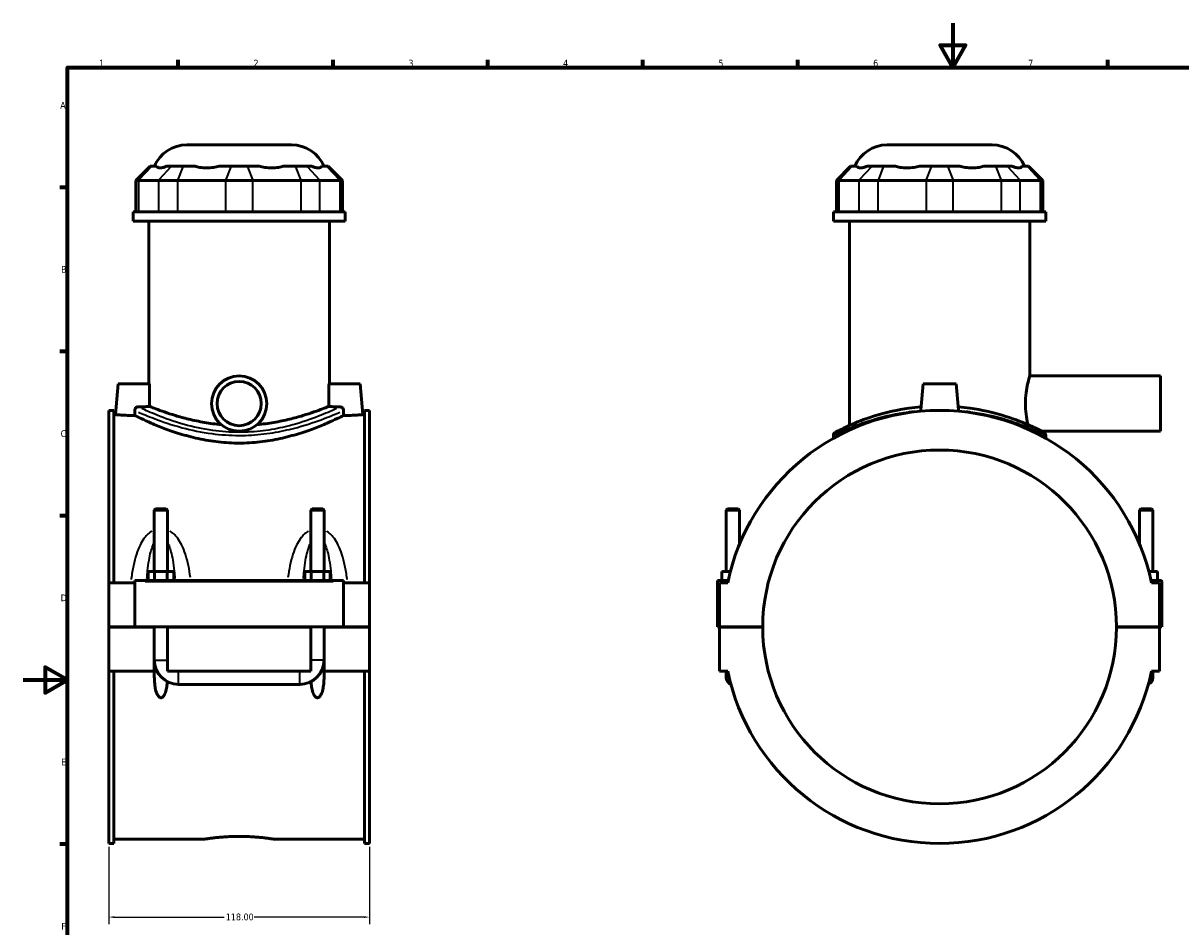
# Model space of a CAD drawing. Header units: millimetres. Extents: x 0 to 898, y -421 to 989.
# Tile 4 of 7: x 0 to 524, y 185 to 594. Entities that reach past the tile are written whole.
import ezdxf

# ---------------------------------------------------------------- set-up
doc = ezdxf.new("R2010")
doc.units = ezdxf.units.MM
for name, color, linetype, lineweight in [('Border (ANSI)', 7, 'Continuous', 70), ('Dimension (ANSI)', 7, 'Continuous', 25), ('Visible (ANSI)', 7, 'Continuous', 50), ('Visible Narrow (ANSI)', 7, 'Continuous', 35)]:
    doc.layers.add(name, color=color, linetype=linetype, lineweight=lineweight)
doc.styles.add('Note Text (ANSI)', font='tahoma.ttf')
doc.dimstyles.new('Default - mm (ANSI)', dxfattribs={"dimtxt": 3.048, "dimasz": 2.5, "dimexe": 3.175, "dimexo": 1.6002, "dimgap": 0.8, "dimtad": 0, "dimtoh": 1, "dimrnd": 1e-08, "dimzin": 4, "dimdsep": 46, "dimtxsty": 'Note Text (ANSI)', "dimcen": 0.09, "dimdle": 10, "dimclrd": 256, "dimclre": 256, "dimclrt": 230, "dimadec": 1, "dimazin": 1, "dimtfac": 1, "dimtofl": 0, "dimtmove": 0, "dimatfit": 3, "dimfxl": 1, "dimtolj": 1, "dimtzin": 4, "dimlwd": -1, "dimlwe": -1, "dimarcsym": 0})

# ---------------------------------------------------------------- blocks, each defined once
blk = doc.blocks.new('Borders Default Border')
at = {"layer": 'Border (ANSI)'}
for p, q in [((70.08, 574), (70.08, 577.45)), ((140.17, 574), (140.17, 577.45)), ((210.25, 574), (210.25, 577.45)), ((280.33, 574), (280.33, 577.45)), ((350.42, 574), (350.42, 577.45)), ((490.58, 574), (490.58, 577.45)), ((20, 519.75), (16.55, 519.75)), ((20, 445.5), (16.55, 445.5)), ((20, 371.25), (16.55, 371.25)), ((20, 222.75), (16.55, 222.75))]:
    blk.add_line(p, q, dxfattribs=at)
at = {"layer": 'Border (ANSI)', "flags": 128}
for points in [[(420.5, 594), (420.5, 574), (414.73, 584), (426.27, 584), (420.5, 574)], [(20, 20), (20, 574), (821, 574), (821, 20), (20, 20)], [(0, 297), (20, 297), (10, 302.77), (10, 291.23), (20, 297)]]:
    blk.add_lwpolyline(points, dxfattribs=at)
at = {"layer": 'Border (ANSI)', "color": 230, "true_color": 0xff0080, "char_height": 3.05, "attachment_point": 7, "style": 'Note Text (ANSI)'}
for s, insert in [('1', (34.35, 574.4)), ('2', (104.2, 574.4)), ('3', (174.26, 574.34)), ('4', (244.23, 574.4)), ('5', (314.48, 574.34)), ('6', (384.49, 574.34)), ('7', (454.6, 574.4)), ('A', (16.78, 555.35)), ('B', (17.15, 481.1)), ('C', (16.95, 406.8)), ('D', (16.96, 332.6)), ('E', (17.21, 258.35)), ('F', (17.29, 184.1))]:
    blk.add_mtext(s, dxfattribs=dict(at, insert=insert))
blk = doc.blocks.new('*D8')
at = {"layer": 'Defpoints', "color": 0, "transparency": 16777216}
for p in [(38.72, 223.05), (156.72, 223.05), (156.72, 189.75)]:
    blk.add_point(p, dxfattribs=at)
at = {"layer": 'Dimension (ANSI)', "transparency": 16777216}
for p, q in [((38.72, 221.45), (38.72, 186.58)), ((156.72, 221.45), (156.72, 186.58)), ((41.22, 189.75), (90.88, 189.75)), ((154.22, 189.75), (104.56, 189.75))]:
    blk.add_line(p, q, dxfattribs=at)
for points in [[(41.22, 190.17), (41.22, 189.34), (38.72, 189.75)], [(154.22, 190.17), (154.22, 189.34), (156.72, 189.75)]]:
    blk.add_solid(points, dxfattribs=at)
at = {"layer": 'Dimension (ANSI)', "color": 230, "true_color": 0xff0080, "transparency": 16777216, "insert": (91.68, 191.35), "char_height": 3.048, "attachment_point": 1, "style": 'Note Text (ANSI)'}
blk.add_mtext('\\A1;118.00', dxfattribs=at)

msp = doc.modelspace()

# ---------------------------------------------------------------- linework, layer by layer
at = {"layer": 'Visible (ANSI)'}
for p, q in [((74.006, 538.967), (121.425, 538.967)), ((390.822, 538.967), (438.241, 538.967)), ((57.434, 529.307), (51.034, 522.907)), ((57.434, 529.307), (58.164, 529.307)), ((60.405, 529.307), (58.164, 529.307)), ((67.151, 529.307), (64.91, 529.307)), ((67.151, 529.307), (72.346, 529.307)), ((77.756, 529.307), (72.346, 529.307)), ((94.042, 529.307), (88.632, 529.307)), ((94.042, 529.307), (101.389, 529.307)), ((106.799, 529.307), (101.389, 529.307)), ((123.084, 529.307), (117.675, 529.307)), ((123.084, 529.307), (128.28, 529.307)), ((130.521, 529.307), (128.28, 529.307)), ((137.266, 529.307), (135.025, 529.307)), ((137.266, 529.307), (137.997, 529.307)), ((137.997, 529.307), (144.397, 522.907)), ((374.249, 529.307), (367.849, 522.907)), ((374.249, 529.307), (374.98, 529.307)), ((377.221, 529.307), (374.98, 529.307)), ((383.967, 529.307), (381.726, 529.307)), ((383.967, 529.307), (389.162, 529.307)), ((394.572, 529.307), (389.162, 529.307)), ((410.857, 529.307), (405.448, 529.307)), ((410.857, 529.307), (418.205, 529.307)), ((423.615, 529.307), (418.205, 529.307)), ((439.9, 529.307), (434.491, 529.307)), ((439.9, 529.307), (445.096, 529.307)), ((447.336, 529.307), (445.096, 529.307)), ((454.082, 529.307), (451.841, 529.307)), ((454.082, 529.307), (454.813, 529.307)), ((454.813, 529.307), (461.213, 522.907)), ((52.251, 522.907), (51.034, 522.907)), ((51.034, 522.907), (51.034, 508.607)), ((52.251, 522.907), (61.238, 522.907)), ((69.897, 522.907), (61.238, 522.907)), ((69.897, 522.907), (91.592, 522.907)), ((103.838, 522.907), (91.592, 522.907)), ((103.838, 522.907), (125.533, 522.907)), ((134.193, 522.907), (125.533, 522.907)), ((134.193, 522.907), (143.179, 522.907)), ((144.397, 522.907), (143.179, 522.907)), ((144.397, 522.907), (144.397, 508.607)), ((369.067, 522.907), (367.849, 522.907)), ((367.849, 522.907), (367.849, 508.607)), ((369.067, 522.907), (378.054, 522.907)), ((386.713, 522.907), (378.054, 522.907)), ((386.713, 522.907), (408.408, 522.907)), ((420.654, 522.907), (408.408, 522.907)), ((420.654, 522.907), (442.349, 522.907)), ((451.009, 522.907), (442.349, 522.907)), ((451.009, 522.907), (459.995, 522.907)), ((461.213, 522.907), (459.995, 522.907)), ((461.213, 522.907), (461.213, 508.607)), ((145.715, 508.607), (49.715, 508.607)), ((49.715, 504.467), (49.715, 508.607)), ((145.715, 504.467), (145.715, 508.607)), ((462.531, 508.607), (366.531, 508.607)), ((366.531, 504.467), (366.531, 508.607)), ((462.531, 504.467), (462.531, 508.607)), ((145.715, 504.467), (49.715, 504.467)), ((56.915, 430.967), (56.915, 504.467)), ((138.515, 430.967), (138.515, 504.467)), ((462.531, 504.467), (366.531, 504.467)), ((373.731, 412.09), (373.731, 504.467)), ((455.331, 434.467), (455.331, 504.467)), ((43.015, 430.967), (41.79, 416.967)), ((57.077, 430.967), (43.015, 430.967)), ((138.353, 430.967), (152.415, 430.967)), ((152.415, 430.967), (153.64, 416.967)), ((407.031, 430.967), (406.001, 419.196)), ((422.031, 430.967), (407.031, 430.967)), ((422.031, 430.967), (423.061, 419.196)), ((455.331, 434.467), (514.531, 434.467)), ((514.531, 409.467), (514.531, 434.467)), ((38.715, 418.887), (38.715, 340.967)), ((38.715, 418.887), (41.075, 418.887)), ((41.075, 340.967), (41.075, 418.887)), ((41.79, 416.967), (41.075, 416.967)), ((154.355, 416.967), (153.64, 416.967)), ((154.355, 340.967), (154.355, 418.887)), ((154.355, 418.887), (156.715, 418.887)), ((156.715, 418.887), (156.715, 340.967)), ((460.746, 409.467), (514.531, 409.467)), ((366.531, 407.559), (366.531, 406.316)), ((462.531, 407.559), (462.531, 406.316)), ((59.915, 374.351), (59.315, 373.751)), ((65.315, 373.751), (59.315, 373.751)), ((59.315, 373.751), (59.315, 345.967)), ((59.915, 374.351), (64.715, 374.351)), ((64.715, 374.351), (65.315, 373.751)), ((65.315, 373.751), (65.315, 345.967)), ((130.715, 374.351), (130.115, 373.751)), ((136.115, 373.751), (130.115, 373.751)), ((130.115, 345.967), (130.115, 373.751)), ((130.715, 374.351), (135.515, 374.351)), ((135.515, 374.351), (136.115, 373.751)), ((136.115, 345.967), (136.115, 373.751)), ((318.631, 374.351), (318.031, 373.751)), ((318.031, 373.751), (324.031, 373.751)), ((318.031, 345.967), (318.031, 373.751)), ((323.431, 374.351), (318.631, 374.351)), ((323.431, 374.351), (324.031, 373.751)), ((324.031, 358.358), (324.031, 373.751)), ((505.631, 374.351), (505.031, 373.751)), ((511.031, 373.751), (505.031, 373.751)), ((505.031, 373.751), (505.031, 358.358)), ((505.631, 374.351), (510.431, 374.351)), ((510.431, 374.351), (511.031, 373.751)), ((511.031, 373.751), (511.031, 345.967)), ((56.542, 341.967), (56.542, 345.967)), ((56.542, 345.967), (59.429, 345.967)), ((59.429, 341.967), (59.429, 345.967)), ((59.429, 345.967), (65.202, 345.967)), ((65.202, 341.967), (65.202, 345.967)), ((65.202, 345.967), (68.089, 345.967)), ((68.089, 341.967), (68.089, 345.967)), ((127.342, 345.967), (130.229, 345.967)), ((127.342, 341.967), (127.342, 345.967)), ((130.229, 341.967), (130.229, 345.967)), ((130.229, 345.967), (136.002, 345.967)), ((136.002, 341.967), (136.002, 345.967)), ((136.002, 345.967), (138.889, 345.967)), ((138.889, 341.967), (138.889, 345.967)), ((319.856, 345.967), (316.031, 345.967)), ((316.031, 341.967), (316.031, 345.967)), ((509.206, 345.967), (513.031, 345.967)), ((513.031, 341.967), (513.031, 345.967)), ((50.515, 340.967), (38.715, 340.967)), ((38.715, 321.017), (38.715, 340.967)), ((50.515, 341.467), (50.515, 341.967)), ((144.915, 341.967), (50.515, 341.967)), ((50.515, 321.017), (50.515, 341.467)), ((144.915, 341.967), (144.915, 341.467)), ((144.915, 341.467), (144.915, 321.017)), ((156.715, 340.967), (144.915, 340.967)), ((156.715, 340.967), (156.715, 321.017)), ((314.031, 341.967), (318.89, 341.967)), ((314.031, 321.017), (314.031, 341.967)), ((318.675, 340.967), (315.031, 340.967)), ((315.031, 340.967), (315.031, 321.017)), ((514.531, 341.967), (510.173, 341.967)), ((514.031, 340.967), (510.387, 340.967)), ((514.031, 321.017), (514.031, 340.967)), ((515.031, 321.017), (515.031, 341.467)), ((38.715, 321.017), (50.515, 321.017)), ((38.715, 300.967), (38.715, 320.917)), ((59.315, 320.917), (38.715, 320.917)), ((144.915, 321.017), (50.515, 321.017)), ((59.315, 321.017), (59.315, 320.917)), ((59.315, 300.967), (59.315, 320.917)), ((65.315, 321.017), (65.315, 320.917)), ((65.315, 320.917), (65.315, 300.967)), ((130.115, 320.917), (65.315, 320.917)), ((130.115, 320.917), (130.115, 321.017)), ((130.115, 300.967), (130.115, 320.917)), ((136.115, 320.917), (136.115, 321.017)), ((136.115, 320.917), (136.115, 300.967)), ((156.715, 320.917), (136.115, 320.917)), ((144.915, 321.017), (156.715, 321.017)), ((156.715, 320.917), (156.715, 300.967)), ((315.031, 321.017), (314.031, 321.017)), ((315.031, 321.017), (334.531, 321.017)), ((315.031, 320.917), (315.031, 300.967)), ((334.531, 320.917), (315.031, 320.917)), ((318.031, 320.917), (318.031, 321.017)), ((324.031, 320.917), (324.031, 321.017)), ((494.531, 321.017), (514.031, 321.017)), ((514.031, 320.917), (494.531, 320.917)), ((505.031, 321.017), (505.031, 320.917)), ((511.031, 321.017), (511.031, 320.917)), ((514.031, 321.017), (515.031, 321.017)), ((514.031, 300.967), (514.031, 320.917)), ((59.315, 300.967), (38.715, 300.967)), ((38.715, 300.967), (38.715, 223.047)), ((41.075, 223.047), (41.075, 300.967)), ((59.341, 300.967), (59.315, 300.967)), ((60.517, 300.967), (59.341, 300.967)), ((130.115, 300.967), (65.315, 300.967)), ((70.315, 300.942), (125.115, 300.942)), ((136.089, 300.967), (134.913, 300.967)), ((136.115, 300.967), (136.089, 300.967)), ((156.715, 300.967), (136.115, 300.967)), ((154.355, 223.047), (154.355, 300.967)), ((156.715, 300.967), (156.715, 223.047)), ((315.031, 300.967), (318.675, 300.967)), ((318.031, 300.967), (318.031, 297.967)), ((510.387, 300.967), (514.031, 300.967)), ((511.031, 297.967), (511.031, 300.967)), ((70.315, 294.967), (125.115, 294.967)), ((38.715, 223.047), (41.075, 223.047)), ((82.035, 224.967), (41.075, 224.967)), ((154.355, 224.967), (113.395, 224.967)), ((154.355, 223.047), (156.715, 223.047))]:
    msp.add_line(p, q, dxfattribs=at)
for radius in [12.5, 10]:
    msp.add_circle((97.715, 421.967), radius, dxfattribs=at)
for centre, radius, start, end in [((74.006, 522.967), 16, 90, 156.65604), ((121.425, 522.967), 16, 23.34396, 90), ((390.822, 522.967), 16, 90, 156.65604), ((438.241, 522.967), 16, 23.34396, 90), ((414.531, 320.967), 97.92, 11.7855, 168.2145), ((368.131, 407.559), 1.6, 118.18452, 180), ((460.931, 407.559), 1.6, 0, 61.81548), ((414.531, 320.967), 80, 0.03581, 179.96419), ((514.531, 341.467), 0.5, 0, 90), ((414.531, 320.967), 80, 180.03581, 359.96419), ((70.315, 305.967), 11, 180, 270), ((125.115, 305.967), 11, 270, 0), ((414.531, 320.967), 97.92, 191.7855, 348.2145), ((321.031, 297.967), 3, 180, 251.59386), ((508.031, 297.967), 3, 288.40614, 0)]:
    msp.add_arc(centre, radius, start, end, dxfattribs=at)
for points, knots in [([(60.405, 529.307), (60.506, 529.092), (60.667, 528.915), (61.167, 528.624), (61.546, 528.549), (61.957, 528.549), (62.368, 528.549), (62.886, 528.624), (63.923, 528.915), (64.411, 529.092), (64.91, 529.307)], [5.0588129, 5.0588129, 5.0588129, 5.0588129, 5.3018435, 5.3018435, 5.6238703, 5.6238703, 5.6238703, 5.9458971, 5.9458971, 6.1889277, 6.1889277, 6.1889277, 6.1889277]), ([(77.756, 529.307), (78.397, 529.092), (79.114, 528.915), (80.858, 528.624), (81.912, 528.549), (82.904, 528.549), (83.895, 528.549), (85.007, 528.624), (86.974, 528.915), (87.826, 529.092), (88.632, 529.307)], [5.0588129, 5.0588129, 5.0588129, 5.0588129, 5.3018435, 5.3018435, 5.6238703, 5.6238703, 5.6238703, 5.9458971, 5.9458971, 6.1889277, 6.1889277, 6.1889277, 6.1889277]), ([(106.799, 529.307), (107.605, 529.092), (108.456, 528.915), (110.423, 528.624), (111.535, 528.549), (112.527, 528.549), (113.519, 528.549), (114.573, 528.624), (116.317, 528.915), (117.033, 529.092), (117.675, 529.307)], [5.0588129, 5.0588129, 5.0588129, 5.0588129, 5.3018435, 5.3018435, 5.6238703, 5.6238703, 5.6238703, 5.9458971, 5.9458971, 6.1889277, 6.1889277, 6.1889277, 6.1889277]), ([(130.521, 529.307), (131.02, 529.092), (131.507, 528.915), (132.545, 528.624), (133.063, 528.549), (133.474, 528.549), (133.884, 528.549), (134.264, 528.624), (134.763, 528.915), (134.925, 529.092), (135.025, 529.307)], [5.0588129, 5.0588129, 5.0588129, 5.0588129, 5.3018435, 5.3018435, 5.6238703, 5.6238703, 5.6238703, 5.9458971, 5.9458971, 6.1889277, 6.1889277, 6.1889277, 6.1889277]), ([(377.221, 529.307), (377.321, 529.092), (377.483, 528.915), (377.983, 528.624), (378.362, 528.549), (378.773, 528.549), (379.184, 528.549), (379.702, 528.624), (380.739, 528.915), (381.227, 529.092), (381.726, 529.307)], [5.0588129, 5.0588129, 5.0588129, 5.0588129, 5.3018435, 5.3018435, 5.6238703, 5.6238703, 5.6238703, 5.9458971, 5.9458971, 6.1889277, 6.1889277, 6.1889277, 6.1889277]), ([(394.572, 529.307), (395.213, 529.092), (395.929, 528.915), (397.674, 528.624), (398.728, 528.549), (399.72, 528.549), (400.711, 528.549), (401.823, 528.624), (403.79, 528.915), (404.642, 529.092), (405.448, 529.307)], [5.0588129, 5.0588129, 5.0588129, 5.0588129, 5.3018435, 5.3018435, 5.6238703, 5.6238703, 5.6238703, 5.9458971, 5.9458971, 6.1889277, 6.1889277, 6.1889277, 6.1889277]), ([(423.615, 529.307), (424.421, 529.092), (425.272, 528.915), (427.239, 528.624), (428.351, 528.549), (429.343, 528.549), (430.335, 528.549), (431.389, 528.624), (433.133, 528.915), (433.849, 529.092), (434.491, 529.307)], [5.0588129, 5.0588129, 5.0588129, 5.0588129, 5.3018435, 5.3018435, 5.6238703, 5.6238703, 5.6238703, 5.9458971, 5.9458971, 6.1889277, 6.1889277, 6.1889277, 6.1889277]), ([(447.336, 529.307), (447.836, 529.092), (448.323, 528.915), (449.361, 528.624), (449.879, 528.549), (450.29, 528.549), (450.7, 528.549), (451.08, 528.624), (451.579, 528.915), (451.741, 529.092), (451.841, 529.307)], [5.0588129, 5.0588129, 5.0588129, 5.0588129, 5.3018435, 5.3018435, 5.6238703, 5.6238703, 5.6238703, 5.9458971, 5.9458971, 6.1889277, 6.1889277, 6.1889277, 6.1889277]), ([(57.229, 420.68), (57.212, 421.75), (57.196, 422.823), (57.144, 426.271), (57.11, 428.641), (57.077, 430.967)], [1.34382447, 1.34382447, 1.34382447, 1.34382447, 1.64014258, 1.64014258, 2.29754597, 2.29754597, 2.29754597, 2.29754597]), ([(138.353, 430.967), (138.321, 428.641), (138.287, 426.271), (138.235, 422.823), (138.218, 421.75), (138.202, 420.68)], [0.9827392, 0.9827392, 0.9827392, 0.9827392, 1.64014258, 1.64014258, 1.9364607, 1.9364607, 1.9364607, 1.9364607]), ([(454.518, 412.45), (454.466, 412.669), (454.414, 412.896), (454.117, 414.233), (453.853, 415.632), (453.476, 418.708), (453.369, 420.387), (453.369, 423.548), (453.476, 425.227), (453.853, 428.303), (454.117, 429.702), (454.607, 431.91), (454.866, 432.871), (455.23, 434.149), (455.331, 434.467), (455.331, 434.467)], [2.7448886, 2.7448886, 2.7448886, 2.7448886, 2.8448574, 2.8448574, 3.3191031, 3.3191031, 3.7933489, 3.7933489, 4.2675946, 4.2675946, 4.7418404, 4.7418404, 5.2159318, 5.2159318, 5.6900233, 5.6900233, 5.6900233, 5.6900233]), ([(50.485, 418.858), (50.481, 419.067), (50.519, 419.275), (50.672, 419.66), (50.784, 419.833), (51.069, 420.129), (51.24, 420.248), (51.62, 420.415), (51.827, 420.46), (52.036, 420.463)], [0, 0, 0, 0, 0.06298093, 0.06298093, 0.12475684, 0.12475684, 0.18690405, 0.18690405, 0.25066999, 0.25066999, 0.25066999, 0.25066999]), ([(57.229, 420.68), (56.988, 420.663), (56.727, 420.646), (55.71, 420.585), (54.767, 420.538), (53.184, 420.486), (52.611, 420.472), (52.036, 420.463)], [-0.75013898, -0.75013898, -0.75013898, -0.75013898, -0.63376153, -0.63376153, -0.31688076, -0.31688076, -0.14910835, -0.14910835, -0.14910835, -0.14910835]), ([(89.612, 412.45), (87.026, 412.679), (84.467, 413.017), (79.51, 413.858), (77.114, 414.365), (72.689, 415.44), (70.661, 416.006), (67.072, 417.09), (65.384, 417.646), (62.399, 418.685), (61.102, 419.166), (59.01, 419.965), (58.214, 420.283), (57.502, 420.569), (57.348, 420.631), (57.229, 420.68)], [0.7970514, 0.7970514, 0.7970514, 0.7970514, 1.5577454, 1.5577454, 2.3366182, 2.3366182, 3.1154909, 3.1154909, 3.8934989, 3.8934989, 4.6715068, 4.6715068, 5.4495148, 5.4495148, 5.7296905, 5.7296905, 5.7296905, 5.7296905]), ([(138.202, 420.68), (138.083, 420.631), (137.929, 420.569), (137.217, 420.283), (136.421, 419.965), (134.329, 419.166), (133.032, 418.685), (130.047, 417.646), (128.359, 417.09), (124.77, 416.006), (122.741, 415.44), (118.317, 414.365), (115.92, 413.858), (110.964, 413.017), (108.404, 412.679), (105.819, 412.45)], [19.1804007, 19.1804007, 19.1804007, 19.1804007, 19.4605764, 19.4605764, 20.2385843, 20.2385843, 21.0165923, 21.0165923, 21.7946003, 21.7946003, 22.573473, 22.573473, 23.3523457, 23.3523457, 24.1130398, 24.1130398, 24.1130398, 24.1130398]), ([(143.394, 420.463), (142.819, 420.472), (142.246, 420.486), (140.664, 420.538), (139.721, 420.585), (138.704, 420.646), (138.443, 420.663), (138.202, 420.68)], [-2.38486102, -2.38486102, -2.38486102, -2.38486102, -2.21708861, -2.21708861, -1.90020785, -1.90020785, -1.78383039, -1.78383039, -1.78383039, -1.78383039]), ([(143.394, 420.463), (143.44, 420.463), (143.485, 420.46), (143.734, 420.434), (143.933, 420.373), (144.297, 420.178), (144.458, 420.045), (144.707, 419.742), (144.798, 419.579), (144.92, 419.229), (144.949, 419.044), (144.946, 418.858)], [0, 0, 0, 0, 0.01379404, 0.01379404, 0.07629748, 0.07629748, 0.13879532, 0.13879532, 0.19443335, 0.19443335, 0.2504356, 0.2504356, 0.2504356, 0.2504356]), ([(406.111, 420.452), (404.263, 420.295), (402.44, 420.089), (395.408, 419.102), (390.505, 417.978), (381.839, 415.413), (378.079, 413.972), (373.127, 411.843), (371.496, 411.067), (369.002, 409.833), (368.141, 409.377), (367.486, 409.029), (367.376, 408.969), (367.376, 408.969)], [23.0397739, 23.0397739, 23.0397739, 23.0397739, 23.5960589, 23.5960589, 25.2310985, 25.2310985, 26.8848224, 26.8848224, 27.9710336, 27.9710336, 29.0572448, 29.0572448, 29.6077488, 29.6077488, 29.6077488, 29.6077488]), ([(461.687, 408.969), (461.687, 408.969), (461.149, 409.263), (458.864, 410.436), (456.903, 411.413), (451.306, 413.847), (447.422, 415.353), (438.551, 417.98), (433.608, 419.113), (426.562, 420.096), (424.768, 420.298), (422.951, 420.452)], [29.6077488, 29.6077488, 29.6077488, 29.6077488, 30.8150381, 30.8150381, 32.2606137, 32.2606137, 33.9813645, 33.9813645, 35.6287403, 35.6287403, 36.1757364, 36.1757364, 36.1757364, 36.1757364]), ([(50.515, 416.567), (49.416, 416.567), (48.245, 416.588), (46.093, 416.664), (45.112, 416.718), (43.565, 416.818), (42.896, 416.871), (42.009, 416.947), (41.79, 416.967), (41.79, 416.967)], [2.6360837, 2.6360837, 2.6360837, 2.6360837, 2.965746, 2.965746, 3.2954082, 3.2954082, 3.6247669, 3.6247669, 3.9541256, 3.9541256, 3.9541256, 3.9541256]), ([(50.485, 418.858), (50.495, 418.205), (50.505, 417.565), (50.517, 416.819), (50.519, 416.693), (50.521, 416.567)], [1.11770734, 1.11770734, 1.11770734, 1.11770734, 1.30512426, 1.30512426, 1.3426097, 1.3426097, 1.3426097, 1.3426097]), ([(97.715, 404.106), (94.636, 404.106), (91.474, 404.282), (85.226, 404.981), (82.139, 405.503), (76.249, 406.784), (73.439, 407.542), (68.254, 409.137), (65.878, 409.972), (61.676, 411.56), (59.698, 412.372), (56.193, 413.885), (54.666, 414.584), (52.199, 415.744), (51.257, 416.205), (50.596, 416.53), (50.558, 416.549), (50.521, 416.567)], [0, 0, 0, 0, 0.9237965, 0.9237965, 1.847593, 1.847593, 2.7713894, 2.7713894, 3.6951859, 3.6951859, 4.6164641, 4.6164641, 5.5377423, 5.5377423, 6.4590204, 6.4590204, 6.5174466, 6.5174466, 6.5174466, 6.5174466]), ([(144.909, 416.567), (144.872, 416.549), (144.834, 416.53), (144.174, 416.205), (143.232, 415.744), (140.765, 414.584), (139.238, 413.885), (135.733, 412.372), (133.754, 411.56), (129.553, 409.972), (127.177, 409.137), (121.991, 407.542), (119.182, 406.784), (113.291, 405.503), (110.204, 404.981), (103.956, 404.282), (100.795, 404.106), (97.715, 404.106)], [23.0037478, 23.0037478, 23.0037478, 23.0037478, 23.062174, 23.062174, 23.9834521, 23.9834521, 24.9047303, 24.9047303, 25.8260085, 25.8260085, 26.749805, 26.749805, 27.6736014, 27.6736014, 28.5973979, 28.5973979, 29.5211944, 29.5211944, 29.5211944, 29.5211944]), ([(144.909, 416.567), (144.911, 416.693), (144.913, 416.819), (144.925, 417.565), (144.936, 418.205), (144.946, 418.858)], [0.93945169, 0.93945169, 0.93945169, 0.93945169, 0.97693713, 0.97693713, 1.16435405, 1.16435405, 1.16435405, 1.16435405]), ([(153.64, 416.967), (153.64, 416.967), (153.422, 416.947), (152.535, 416.871), (151.865, 416.818), (150.318, 416.718), (149.337, 416.664), (147.185, 416.588), (146.014, 416.567), (144.915, 416.567)], [3.9541256, 3.9541256, 3.9541256, 3.9541256, 4.2834843, 4.2834843, 4.6128429, 4.6128429, 4.9425052, 4.9425052, 5.2721674, 5.2721674, 5.2721674, 5.2721674]), ([(65.221, 296.218), (65.18, 295.612), (65.123, 295.018), (64.945, 293.653), (64.796, 292.799), (64.454, 291.571), (64.321, 291.17), (63.999, 290.412), (63.812, 290.054), (63.428, 289.536), (63.243, 289.334), (62.923, 289.11), (62.809, 289.049), (62.569, 288.964), (62.444, 288.94), (62.187, 288.94), (62.061, 288.964), (61.822, 289.049), (61.708, 289.11), (61.387, 289.334), (61.203, 289.536), (60.818, 290.054), (60.632, 290.412), (60.31, 291.17), (60.176, 291.571), (59.834, 292.799), (59.685, 293.653), (59.317, 296.475), (59.277, 298.695), (59.341, 300.967)], [1.4092737, 1.4092737, 1.4092737, 1.4092737, 1.5915148, 1.5915148, 1.8386196, 1.8386196, 1.962172, 1.962172, 2.0857244, 2.0857244, 2.1628365, 2.1628365, 2.2013926, 2.2013926, 2.2399486, 2.2399486, 2.2785047, 2.2785047, 2.3170608, 2.3170608, 2.3941729, 2.3941729, 2.5177253, 2.5177253, 2.6412777, 2.6412777, 2.8883825, 2.8883825, 3.5290397, 3.5290397, 3.5290397, 3.5290397]), ([(136.089, 300.967), (136.153, 298.695), (136.113, 296.475), (135.745, 293.653), (135.596, 292.799), (135.254, 291.571), (135.121, 291.17), (134.799, 290.412), (134.612, 290.054), (134.228, 289.536), (134.043, 289.334), (133.723, 289.11), (133.609, 289.049), (133.369, 288.964), (133.244, 288.94), (132.987, 288.94), (132.861, 288.964), (132.622, 289.049), (132.508, 289.11), (132.187, 289.334), (132.003, 289.536), (131.618, 290.054), (131.432, 290.412), (131.11, 291.17), (130.976, 291.571), (130.634, 292.799), (130.485, 293.653), (130.307, 295.018), (130.251, 295.612), (130.209, 296.218)], [0.9508576, 0.9508576, 0.9508576, 0.9508576, 1.5915148, 1.5915148, 1.8386196, 1.8386196, 1.962172, 1.962172, 2.0857244, 2.0857244, 2.1628365, 2.1628365, 2.2013926, 2.2013926, 2.2399486, 2.2399486, 2.2785047, 2.2785047, 2.3170608, 2.3170608, 2.3941729, 2.3941729, 2.5177253, 2.5177253, 2.6412777, 2.6412777, 2.8883825, 2.8883825, 3.0706236, 3.0706236, 3.0706236, 3.0706236]), ([(82.035, 224.967), (82.035, 224.967), (82.13, 224.983), (82.528, 225.047), (82.831, 225.095), (83.631, 225.216), (84.129, 225.289), (85.28, 225.445), (85.933, 225.529), (87.323, 225.691), (88.108, 225.774), (89.819, 225.932), (90.744, 226.005), (92.675, 226.127), (93.683, 226.176), (95.71, 226.241), (96.729, 226.257), (97.715, 226.257)], [7.1014252, 7.1014252, 7.1014252, 7.1014252, 7.3973143, 7.3973143, 7.6932034, 7.6932034, 7.9890924, 7.9890924, 8.2849815, 8.2849815, 8.5808779, 8.5808779, 8.8767742, 8.8767742, 9.1726706, 9.1726706, 9.4685669, 9.4685669, 9.4685669, 9.4685669]), ([(97.715, 226.257), (98.702, 226.257), (99.721, 226.241), (101.748, 226.176), (102.755, 226.127), (104.686, 226.005), (105.612, 225.932), (107.322, 225.774), (108.108, 225.691), (109.498, 225.529), (110.15, 225.445), (111.301, 225.289), (111.799, 225.216), (112.6, 225.095), (112.903, 225.047), (113.301, 224.983), (113.395, 224.967), (113.395, 224.967)], [0, 0, 0, 0, 0.2958964, 0.2958964, 0.5917927, 0.5917927, 0.8876891, 0.8876891, 1.1835854, 1.1835854, 1.4794745, 1.4794745, 1.7753636, 1.7753636, 2.0712527, 2.0712527, 2.3671417, 2.3671417, 2.3671417, 2.3671417])]:
    msp.add_open_spline(points, degree=3, knots=knots, dxfattribs=at)
for points in [[(406.001, 419.196), (405.992, 419.085), (405.982, 418.972), (405.972, 418.858)], [(423.091, 418.858), (423.081, 418.972), (423.071, 419.085), (423.061, 419.196)], [(50.521, 416.567), (50.519, 416.567), (50.517, 416.567), (50.515, 416.567)], [(144.915, 416.567), (144.913, 416.567), (144.911, 416.567), (144.909, 416.567)], [(405.941, 418.51), (405.952, 418.626), (405.962, 418.742), (405.972, 418.858)], [(423.091, 418.858), (423.101, 418.742), (423.111, 418.626), (423.121, 418.51)], [(69.805, 300.967), (69.975, 300.951), (70.145, 300.942), (70.315, 300.942)], [(125.115, 300.942), (125.286, 300.942), (125.456, 300.951), (125.625, 300.967)]]:
    msp.add_open_spline(points, degree=3, dxfattribs=at)
at = {"layer": 'Visible Narrow (ANSI)'}
for p, q in [((57.869, 528.987), (52.547, 523.227)), ((66.855, 528.987), (61.534, 523.227)), ((72.224, 528.987), (70.02, 523.227)), ((93.919, 528.987), (91.715, 523.227)), ((101.512, 528.987), (103.716, 523.227)), ((123.207, 528.987), (125.411, 523.227)), ((128.575, 528.987), (133.897, 523.227)), ((137.562, 528.987), (142.883, 523.227)), ((374.685, 528.987), (369.363, 523.227)), ((383.671, 528.987), (378.35, 523.227)), ((389.04, 528.987), (386.835, 523.227)), ((410.735, 528.987), (408.531, 523.227)), ((418.327, 528.987), (420.532, 523.227)), ((440.023, 528.987), (442.227, 523.227)), ((445.391, 528.987), (450.713, 523.227)), ((454.378, 528.987), (459.699, 523.227)), ((52.251, 509.322), (52.251, 522.192)), ((61.238, 522.192), (61.238, 509.322)), ((69.897, 509.322), (69.897, 522.192)), ((91.592, 522.192), (91.592, 509.322)), ((103.838, 509.322), (103.838, 522.192)), ((125.533, 522.192), (125.533, 509.322)), ((134.193, 509.322), (134.193, 522.192)), ((143.179, 522.192), (143.179, 509.322)), ((369.067, 509.322), (369.067, 522.192)), ((378.054, 522.192), (378.054, 509.322)), ((386.713, 509.322), (386.713, 522.192)), ((408.408, 522.192), (408.408, 509.322)), ((420.654, 509.322), (420.654, 522.192)), ((442.349, 522.192), (442.349, 509.322)), ((451.009, 509.322), (451.009, 522.192)), ((459.995, 522.192), (459.995, 509.322)), ((55.235, 341.467), (140.195, 341.467)), ((59.352, 305.967), (65.278, 305.967)), ((136.078, 305.967), (130.152, 305.967)), ((70.315, 295.001), (70.315, 300.85)), ((125.115, 295.001), (125.115, 300.85))]:
    msp.add_line(p, q, dxfattribs=at)
for points, knots in [([(141.797, 419.716), (140.203, 418.981), (137.82, 417.909), (131.582, 415.413), (127.636, 413.972), (120.201, 411.843), (117.018, 411.067), (110.314, 409.833), (106.792, 409.377), (101.385, 409.029), (99.55, 408.969), (97.715, 408.969), (93.691, 408.969), (89.67, 409.263), (81.196, 410.436), (76.818, 411.413), (68.139, 413.847), (64, 415.353), (57.62, 417.905), (55.231, 418.979), (53.634, 419.716)], [23.6839724, 23.6839724, 23.6839724, 23.6839724, 25.2310985, 25.2310985, 26.8848224, 26.8848224, 27.9710336, 27.9710336, 29.0572448, 29.0572448, 29.6077488, 29.6077488, 29.6077488, 30.8150381, 30.8150381, 32.2606137, 32.2606137, 33.9813645, 33.9813645, 35.5315379, 35.5315379, 35.5315379, 35.5315379]), ([(52.151, 418.117), (53.803, 417.393), (56.26, 416.342), (62.838, 413.84), (67.119, 412.359), (76.098, 409.964), (80.626, 409.002), (89.392, 407.848), (93.552, 407.559), (97.715, 407.559), (99.614, 407.559), (101.512, 407.618), (107.105, 407.96), (110.748, 408.409), (117.683, 409.623), (120.976, 410.386), (128.668, 412.482), (132.75, 413.899), (139.18, 416.347), (141.631, 417.394), (143.28, 418.117)], [-35.5199505, -35.5199505, -35.5199505, -35.5199505, -33.9813645, -33.9813645, -32.2606137, -32.2606137, -30.8150381, -30.8150381, -29.6077488, -29.6077488, -29.6077488, -29.0572448, -29.0572448, -27.9710336, -27.9710336, -26.8848224, -26.8848224, -25.2310985, -25.2310985, -23.6955598, -23.6955598, -23.6955598, -23.6955598]), ([(366.651, 407.621), (366.706, 407.649), (366.778, 407.687), (367.31, 407.96), (368.187, 408.409), (370.726, 409.623), (372.386, 410.386), (377.427, 412.482), (381.254, 413.899), (390.075, 416.423), (395.066, 417.529), (401.154, 418.355), (401.909, 418.449), (402.669, 418.536)], [-29.2792938, -29.2792938, -29.2792938, -29.2792938, -29.0572448, -29.0572448, -27.9710336, -27.9710336, -26.8848224, -26.8848224, -25.2310985, -25.2310985, -23.5960589, -23.5960589, -23.3671041, -23.3671041, -23.3671041, -23.3671041]), ([(426.394, 418.536), (427.123, 418.453), (427.847, 418.363), (433.95, 417.54), (438.981, 416.426), (448.011, 413.84), (451.965, 412.359), (457.662, 409.964), (459.657, 409.002), (461.696, 407.991), (462.196, 407.734), (462.41, 407.622)], [-35.8484055, -35.8484055, -35.8484055, -35.8484055, -35.6287403, -35.6287403, -33.9813645, -33.9813645, -32.2606137, -32.2606137, -30.8150381, -30.8150381, -29.9362044, -29.9362044, -29.9362044, -29.9362044]), ([(58.14, 364.196), (58.097, 364.171), (58.055, 364.145), (57.309, 363.678), (56.663, 363.147), (55.559, 362.046), (55.087, 361.486), (53.984, 359.991), (53.405, 359.013), (52.233, 356.672), (51.686, 355.279), (50.669, 352.161), (50.231, 350.418), (49.468, 346.689), (49.159, 344.696), (48.897, 342.578), (48.884, 342.476), (48.872, 342.373)], [-3.171425, -3.171425, -3.171425, -3.171425, -3.1565294, -3.1565294, -2.9051985, -2.9051985, -2.6845475, -2.6845475, -2.3446617, -2.3446617, -1.9030685, -1.9030685, -1.3819022, -1.3819022, -0.8080555, -0.8080555, -0.7787949, -0.7787949, -0.7787949, -0.7787949]), ([(75.64, 343.318), (75.406, 345.116), (75.121, 346.895), (74.399, 350.418), (73.961, 352.161), (72.945, 355.279), (72.398, 356.672), (71.225, 359.013), (70.647, 359.991), (69.544, 361.486), (69.071, 362.046), (67.967, 363.147), (67.322, 363.678), (66.562, 364.153), (66.507, 364.187), (66.451, 364.221)], [-6.357777, -6.357777, -6.357777, -6.357777, -5.8444554, -5.8444554, -5.3232891, -5.3232891, -4.8816959, -4.8816959, -4.5418101, -4.5418101, -4.3211591, -4.3211591, -4.0698282, -4.0698282, -4.050207, -4.050207, -4.050207, -4.050207]), ([(128.98, 364.221), (128.924, 364.187), (128.869, 364.153), (128.109, 363.678), (127.463, 363.147), (126.359, 362.046), (125.887, 361.486), (124.784, 359.99), (124.205, 359.013), (123.033, 356.672), (122.486, 355.279), (121.469, 352.161), (121.031, 350.418), (120.31, 346.895), (120.025, 345.116), (119.79, 343.318)], [-3.1765653, -3.1765653, -3.1765653, -3.1765653, -3.1569437, -3.1569437, -2.9056125, -2.9056125, -2.6849602, -2.6849602, -2.3450731, -2.3450731, -1.9034793, -1.9034793, -1.3823118, -1.3823118, -0.8689953, -0.8689953, -0.8689953, -0.8689953]), ([(146.559, 342.373), (146.546, 342.476), (146.534, 342.579), (146.272, 344.696), (145.963, 346.689), (145.199, 350.418), (144.761, 352.161), (143.745, 355.279), (143.198, 356.672), (142.025, 359.013), (141.447, 359.99), (140.344, 361.486), (139.871, 362.046), (138.767, 363.147), (138.122, 363.678), (137.375, 364.145), (137.333, 364.171), (137.291, 364.196)], [-6.4479773, -6.4479773, -6.4479773, -6.4479773, -6.418704, -6.418704, -5.8448751, -5.8448751, -5.3237077, -5.3237077, -4.8821138, -4.8821138, -4.5422267, -4.5422267, -4.3215745, -4.3215745, -4.0702433, -4.0702433, -4.0553472, -4.0553472, -4.0553472, -4.0553472]), ([(55.976, 342.921), (56.066, 344.071), (56.171, 345.211), (56.468, 347.964), (56.68, 349.561), (57.172, 352.42), (57.437, 353.696), (58.004, 355.843), (58.284, 356.739), (58.728, 357.88), (58.855, 358.182), (58.989, 358.472)], [1.0212406, 1.0212406, 1.0212406, 1.0212406, 1.3819022, 1.3819022, 1.9030685, 1.9030685, 2.3446617, 2.3446617, 2.6845475, 2.6845475, 2.8114233, 2.8114233, 2.8114233, 2.8114233]), ([(65.642, 358.472), (65.775, 358.182), (65.902, 357.88), (66.347, 356.739), (66.627, 355.843), (67.194, 353.696), (67.459, 352.42), (67.95, 349.561), (68.162, 347.964), (68.46, 345.211), (68.564, 344.071), (68.655, 342.921)], [4.4149343, 4.4149343, 4.4149343, 4.4149343, 4.5418101, 4.5418101, 4.8816959, 4.8816959, 5.3232891, 5.3232891, 5.8444554, 5.8444554, 6.205117, 6.205117, 6.205117, 6.205117]), ([(126.776, 342.921), (126.866, 344.071), (126.971, 345.211), (127.268, 347.964), (127.48, 349.561), (127.972, 352.42), (128.237, 353.696), (128.804, 355.843), (129.084, 356.739), (129.528, 357.88), (129.655, 358.182), (129.789, 358.472)], [1.0216552, 1.0216552, 1.0216552, 1.0216552, 1.3823118, 1.3823118, 1.9034793, 1.9034793, 2.3450731, 2.3450731, 2.6849602, 2.6849602, 2.8118379, 2.8118379, 2.8118379, 2.8118379]), ([(136.442, 358.472), (136.575, 358.182), (136.702, 357.88), (137.147, 356.739), (137.427, 355.843), (137.994, 353.696), (138.259, 352.42), (138.75, 349.561), (138.962, 347.964), (139.26, 345.211), (139.364, 344.071), (139.455, 342.921)], [4.415349, 4.415349, 4.415349, 4.415349, 4.5422267, 4.5422267, 4.8821138, 4.8821138, 5.3237077, 5.3237077, 5.8448751, 5.8448751, 6.2055317, 6.2055317, 6.2055317, 6.2055317])]:
    msp.add_open_spline(points, degree=3, knots=knots, dxfattribs=at)

# ---------------------------------------------------------------- block references
msp.add_blockref('Borders Default Border', (0, 0))

# ---------------------------------------------------------------- dimensions: what is measured, and where the dimension line sits
at = {"layer": 'Dimension (ANSI)'}
dim = msp.add_linear_dim(base=(156.715, 189.754), p1=(38.715, 223.047), p2=(156.715, 223.047), dimstyle='Default - mm (ANSI)', override={"dimtoh": 0, "dimdec": 2, "dimtp": 0, "dimtm": 0, "dimtdec": 2, "dimatfit": 1}, dxfattribs=at)
dim.commit()
dim.dimension.update_dxf_attribs({"geometry": '*D8', "text_midpoint": (97.715, 189.754), "dimtype": 160})

doc.saveas('drawing.dxf')
